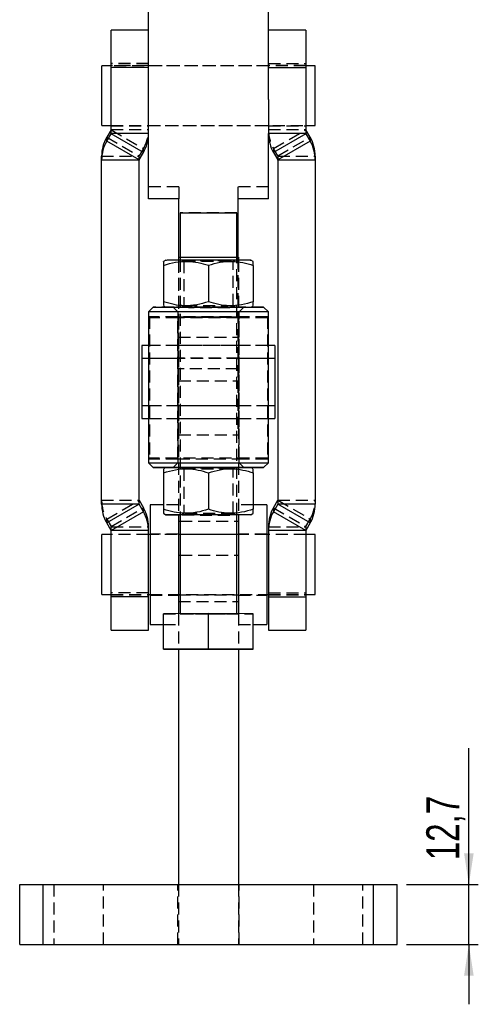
# Model space of a CAD drawing. Extents: x 39 to 778, y 26 to 580.
# Tile 30 of 41: x 405 to 502, y 204 to 413. Entities that reach past the tile are written whole.
import ezdxf

# ---------------------------------------------------------------- set-up
doc = ezdxf.new("R2010")
doc.units = 0
doc.header["$LTSCALE"] = 2
doc.linetypes.add('HIDDEN', pattern=[1.905, 1.27, -0.635])
doc.layers.get('0').update_dxf_attribs({"linetype": 'CONTINUOUS'})
doc.styles.add('SLDTEXTSTYLE0', font='TXT', dxfattribs={"width": 0.75})
doc.dimstyles.new('SLDDIMSTYLE3', dxfattribs={"dimtxt": 7, "dimasz": 6.604, "dimexe": 0, "dimexo": 0.0625, "dimgap": 1.75, "dimtad": 1, "dimdec": 3, "dimrnd": 1e-09, "dimzin": 12, "dimtxsty": 'SLDTEXTSTYLE0', "dimsah": 1, "dimcen": 0.09, "dimazin": 3, "dimtfac": 1, "dimtdec": 3, "dimtmove": 0, "dimatfit": 3, "dimtolj": 1, "dimtzin": 12})

# ---------------------------------------------------------------- blocks, each defined once
blk = doc.blocks.new('_D_4')
at = {"color": 179, "linetype": 'CONTINUOUS'}
for p, q in [((500.28, 229.53), (500.28, 258.47)), ((487.09, 229.53), (502.28, 229.53)), ((500.28, 216.83), (500.28, 229.53)), ((487.09, 216.83), (502.28, 216.83)), ((500.28, 216.83), (500.28, 204.13))]:
    blk.add_line(p, q, dxfattribs=at)
for points in [[(500.28, 229.53), (501.3, 236.14), (499.27, 236.14)], [(500.28, 216.83), (499.27, 210.23), (501.3, 210.23)]]:
    blk.add_solid(points, dxfattribs=at)
at = {"color": 179, "linetype": 'CONTINUOUS', "insert": (491.26, 234.68, -36.79), "char_height": 7, "attachment_point": 1, "rotation": 90, "style": 'SLDTEXTSTYLE0'}
blk.add_mtext('12,7', dxfattribs=at)

msp = doc.modelspace()

# ---------------------------------------------------------------- linework, layer by layer
at = {"color": 7, "linetype": 'CONTINUOUS'}
for p, q in [((432.394886, 395.980041), (432.394886, 415.257583)), ((457.794885, 395.980041), (457.794885, 415.257583)), ((432.394886, 410.723145), (424.457386, 410.723145)), ((424.457386, 402.802239), (424.457386, 410.723145)), ((465.732385, 410.723145), (457.794885, 410.723145)), ((465.732385, 410.723145), (465.732385, 402.802239)), ((424.457386, 403.172831), (422.494885, 403.172831)), ((422.494885, 390.472825), (422.494885, 403.172831)), ((467.694886, 403.172831), (465.732385, 403.172831)), ((467.694886, 390.472825), (467.694886, 403.172831)), ((432.394886, 402.802239), (424.457386, 402.802239)), ((424.457386, 388.784702), (424.457386, 402.802239)), ((457.794885, 402.802239), (465.732385, 402.802239)), ((465.732385, 402.802239), (465.732385, 388.784702)), ((432.394886, 388.784702), (432.394886, 395.980041)), ((457.794885, 395.980041), (457.794885, 388.784702)), ((422.494885, 390.472825), (424.457386, 390.472825)), ((465.732385, 390.472825), (467.694886, 390.472825)), ((424.443988, 389.56898), (423.534207, 387.994046)), ((423.534207, 387.15979), (424.443988, 388.734723)), ((424.443988, 388.734723), (424.443988, 389.56898)), ((431.318064, 384.768109), (424.443988, 388.734723)), ((432.394886, 388.784702), (424.457386, 388.784702)), ((432.394886, 374.959479), (432.394886, 388.784702)), ((465.732385, 388.784702), (457.794885, 388.784702)), ((457.794885, 374.959479), (457.794885, 388.784702)), ((465.745783, 388.734723), (458.871706, 384.768109)), ((465.745783, 389.56898), (465.745783, 388.734723)), ((466.655564, 387.994046), (465.745783, 389.56898)), ((465.745783, 388.734723), (466.655564, 387.15979)), ((423.534207, 387.15979), (423.534207, 387.994046)), ((430.408283, 383.193175), (423.534207, 387.15979)), ((466.655564, 387.15979), (459.781488, 383.193175)), ((466.655564, 387.994046), (466.655564, 387.15979)), ((430.408283, 383.193175), (431.318064, 384.768109)), ((458.871706, 384.768109), (459.781488, 383.193175)), ((422.457386, 383.143197), (422.457386, 383.977468)), ((430.394885, 383.143197), (422.457386, 383.143197)), ((422.457386, 310.219447), (422.457386, 383.143197)), ((430.394885, 310.219447), (430.394885, 383.143197)), ((467.732385, 383.143197), (459.794886, 383.143197)), ((459.794886, 383.143197), (459.794886, 310.219447)), ((467.732385, 383.977468), (467.732385, 383.143197)), ((467.732385, 383.143197), (467.732385, 310.219447)), ((438.844885, 374.959479), (432.394886, 374.959479)), ((438.844885, 362.532045), (438.844885, 374.959479)), ((451.344885, 374.959479), (451.344885, 362.532045)), ((457.794885, 374.959479), (451.344885, 374.959479)), ((439.094885, 371.961231), (439.094885, 361.970703)), ((451.094885, 361.970703), (451.094885, 371.961231)), ((436.094912, 361.961286), (435.594886, 361.67259)), ((438.744885, 362.532045), (438.744885, 361.970226)), ((438.744885, 362.532045), (439.094885, 362.532045)), ((451.094885, 362.532045), (451.444885, 362.532045)), ((451.444885, 362.532045), (451.444885, 361.970226)), ((454.594885, 361.67259), (454.094859, 361.961286)), ((435.594886, 360.831792), (435.594886, 353.106166)), ((445.094885, 360.839526), (445.094885, 353.1139)), ((454.594885, 360.831792), (454.594885, 353.106166)), ((432.394886, 350.961263), (432.394886, 318.961288)), ((433.394897, 351.96128), (432.394898, 350.961278)), ((435.594886, 352.249916), (436.076668, 351.971756)), ((454.113103, 351.971756), (454.594885, 352.249916)), ((457.794873, 350.961278), (456.794874, 351.96128)), ((457.794885, 318.961288), (457.794885, 350.961263)), ((432.394886, 343.839805), (430.994885, 343.839805)), ((430.994885, 343.839805), (430.994885, 331.146943)), ((459.194886, 343.839805), (457.794885, 343.839805)), ((459.194886, 343.839805), (459.194886, 331.146943)), ((430.994885, 331.146943), (430.994885, 331.139798)), ((430.994885, 331.146943), (430.994885, 328.384857)), ((430.994885, 331.139798), (432.394886, 331.139798)), ((457.794885, 331.139798), (459.194886, 331.139798)), ((459.194886, 331.146943), (459.194886, 331.139798)), ((459.194886, 331.146943), (459.194886, 328.384857)), ((430.994885, 328.384857), (432.394886, 328.384857)), ((457.794885, 328.384857), (459.194886, 328.384857)), ((432.394898, 318.961265), (433.394897, 317.961271)), ((436.094912, 317.961323), (435.594886, 317.672635)), ((454.594885, 317.672635), (454.094859, 317.961323)), ((456.794874, 317.961271), (457.794873, 318.961265)), ((435.594886, 316.831837), (435.594886, 309.106211)), ((445.094885, 316.839564), (445.094885, 309.113937)), ((454.594885, 316.831837), (454.594885, 309.106211)), ((430.394885, 310.219447), (422.457386, 310.219447)), ((430.408283, 310.169476), (423.534207, 306.202869)), ((430.408283, 310.169476), (430.408283, 311.00374)), ((430.408283, 311.00374), (431.318064, 309.428799)), ((431.318064, 308.594543), (430.408283, 310.169476)), ((431.318064, 308.594543), (431.318064, 309.428799)), ((435.594886, 310.074086), (432.744885, 310.074086)), ((432.744885, 310.074086), (432.744885, 284.674088)), ((457.444886, 310.074086), (454.594885, 310.074086)), ((457.444886, 310.074086), (457.444886, 284.674088)), ((458.871706, 309.428799), (459.781488, 311.00374)), ((459.781488, 310.169476), (458.871706, 308.594543)), ((458.871706, 309.428799), (458.871706, 308.594543)), ((459.781488, 311.00374), (459.781488, 310.169476)), ((466.655564, 306.202869), (459.781488, 310.169476)), ((467.732385, 310.219447), (459.794886, 310.219447)), ((431.318064, 308.594543), (424.443988, 304.627928)), ((435.594886, 308.249961), (436.094912, 307.961273)), ((438.744885, 307.952317), (438.744885, 306.615191)), ((439.094885, 307.961303), (439.094885, 286.9719)), ((451.094885, 286.9719), (451.094885, 307.961303)), ((451.444885, 307.952317), (451.444885, 306.615191)), ((454.094859, 307.961273), (454.594885, 308.249961)), ((465.745783, 304.627928), (458.871706, 308.594543)), ((424.443988, 304.627928), (423.534207, 306.202869)), ((432.394886, 304.577957), (432.394886, 305.412221)), ((438.744885, 306.615191), (438.744885, 299.356799)), ((451.444885, 306.615191), (451.444885, 299.356799)), ((457.794885, 305.412221), (457.794885, 304.577957)), ((466.655564, 306.202869), (465.745783, 304.627928)), ((424.457386, 303.724091), (422.494885, 303.724091)), ((422.494885, 291.024084), (422.494885, 303.724091)), ((432.394886, 304.577957), (424.457386, 304.577957)), ((424.457386, 290.560412), (424.457386, 304.577957)), ((432.394886, 290.560412), (432.394886, 304.577957)), ((432.744885, 303.724091), (432.394886, 303.724091)), ((457.794885, 303.724091), (457.444886, 303.724091)), ((465.732385, 304.577957), (457.794885, 304.577957)), ((457.794885, 304.577957), (457.794885, 290.560412)), ((465.732385, 304.577957), (465.732385, 290.560412)), ((467.694886, 303.724091), (465.732385, 303.724091)), ((467.694886, 291.024084), (467.694886, 303.724091)), ((438.744885, 299.356799), (438.744885, 286.971609)), ((451.444885, 299.356799), (451.444885, 286.971609)), ((422.494885, 291.024084), (424.457386, 291.024084)), ((432.394886, 290.560412), (424.457386, 290.560412)), ((424.457386, 283.473763), (424.457386, 290.560412)), ((432.394886, 291.024084), (432.744885, 291.024084)), ((432.394886, 283.473763), (432.394886, 290.560412)), ((457.444886, 291.024084), (457.794885, 291.024084)), ((457.794885, 290.560412), (465.732385, 290.560412)), ((457.794885, 290.560412), (457.794885, 283.473763)), ((465.732385, 291.024084), (467.694886, 291.024084)), ((465.732385, 290.560412), (465.732385, 283.473763)), ((445.094885, 286.97678), (435.594886, 286.969046)), ((435.594886, 279.469061), (435.594886, 286.969046)), ((445.094885, 279.476787), (445.094885, 286.97678)), ((454.594885, 286.969046), (445.094885, 286.97678)), ((454.594885, 279.469061), (454.594885, 286.969046)), ((432.744885, 284.674088), (435.594886, 284.674088)), ((454.594885, 284.674088), (457.444886, 284.674088)), ((424.457386, 283.473763), (432.394886, 283.473763)), ((457.794885, 283.473763), (465.732385, 283.473763)), ((445.094885, 279.476787), (435.594886, 279.469061)), ((435.594886, 279.469061), (435.594886, 279.453601)), ((435.594886, 279.453601), (445.094885, 279.445874)), ((438.744885, 279.451038), (438.744885, 229.534853)), ((454.594885, 279.469061), (445.094885, 279.476787)), ((445.094885, 279.445874), (454.594885, 279.453601)), ((451.444885, 279.451038), (451.444885, 229.534853)), ((454.594885, 279.453601), (454.594885, 279.469061)), ((405.094886, 216.834853), (405.094886, 229.534853)), ((405.094886, 229.534853), (410.094885, 229.534853)), ((410.094885, 216.834853), (410.094885, 229.534853)), ((410.094885, 229.534853), (480.094886, 229.534853)), ((480.094886, 216.834853), (480.094886, 229.534853)), ((480.094886, 229.534853), (485.094884, 229.534853)), ((485.094884, 216.834853), (485.094884, 229.534853)), ((405.094886, 216.834853), (410.094885, 216.834853)), ((410.094885, 216.834853), (480.094886, 216.834853)), ((480.094886, 216.834853), (485.094884, 216.834853))]:
    msp.add_line(p, q, dxfattribs=at)
at = {"color": 7, "linetype": 'HIDDEN'}
for p, q in [((432.394886, 403.63651), (424.457386, 403.63651)), ((432.394886, 403.222824), (424.457386, 403.222824)), ((465.732385, 403.172831), (424.457386, 403.172831)), ((457.794885, 403.172831), (432.394886, 403.172831)), ((457.794885, 403.63651), (465.732385, 403.63651)), ((465.732385, 403.222824), (457.794885, 403.222824)), ((424.457386, 390.472825), (465.732385, 390.472825)), ((432.394886, 390.472825), (457.794885, 390.472825)), ((424.443988, 389.56898), (431.318064, 385.60238)), ((424.457386, 390.422831), (432.394886, 390.422831)), ((424.457386, 389.618958), (432.394886, 389.618958)), ((457.794885, 390.422831), (465.732385, 390.422831)), ((457.794885, 389.618958), (465.732385, 389.618958)), ((458.871706, 385.60238), (465.745783, 389.56898)), ((423.534207, 387.994046), (430.408283, 384.027432)), ((459.781488, 384.027432), (466.655564, 387.994046)), ((431.318064, 385.60238), (430.408283, 384.027432)), ((431.318064, 384.768109), (431.318064, 385.60238)), ((458.871706, 385.60238), (458.871706, 384.768109)), ((459.781488, 384.027432), (458.871706, 385.60238)), ((422.457386, 383.977468), (430.394885, 383.977468)), ((430.394885, 383.143197), (430.394885, 383.977468)), ((430.408283, 383.193175), (430.408283, 384.027432)), ((459.781488, 384.027432), (459.781488, 383.193175)), ((459.794886, 383.977468), (459.794886, 383.143197)), ((459.794886, 383.977468), (467.732385, 383.977468)), ((438.844885, 377.492557), (432.394886, 377.492557)), ((438.844885, 377.492557), (438.844885, 374.959479)), ((451.344885, 377.492557), (451.344885, 374.959479)), ((457.794885, 377.492557), (451.344885, 377.492557)), ((451.444885, 362.509499), (438.744885, 362.509499)), ((438.744885, 361.970226), (438.744885, 349.832053)), ((438.844885, 336.35291), (438.844885, 362.532045)), ((439.094885, 362.532045), (451.094885, 362.532045)), ((439.094885, 361.970703), (439.094885, 307.961303)), ((439.463467, 361.961226), (439.844896, 361.694152)), ((439.844885, 361.694167), (439.844885, 352.228339)), ((450.344875, 361.694152), (450.726303, 361.961226)), ((450.344885, 352.228339), (450.344885, 361.694167)), ((451.094885, 307.961303), (451.094885, 361.970703)), ((451.344885, 362.532045), (451.344885, 336.35291)), ((451.444885, 361.970226), (451.444885, 349.832053)), ((445.094885, 353.1139), (445.094885, 353.08298)), ((436.076668, 351.971756), (436.094912, 351.961221)), ((437.594893, 351.961235), (438.594892, 350.961248)), ((438.594885, 350.961263), (438.594885, 318.961288)), ((439.844896, 352.228354), (439.463467, 351.96128)), ((450.726303, 351.96128), (450.344875, 352.228354)), ((451.594879, 350.961248), (452.594878, 351.961235)), ((451.594886, 318.961288), (451.594886, 350.961263)), ((454.094859, 351.961221), (454.113103, 351.971756)), ((457.594886, 349.943365), (432.594885, 349.943365)), ((432.594885, 349.943365), (432.594885, 319.943394)), ((438.594885, 349.734838), (432.594885, 349.734838)), ((438.594885, 319.81166), (438.594885, 349.811624)), ((438.744885, 349.809508), (438.744885, 349.832053)), ((438.744885, 349.832053), (451.444885, 349.832053)), ((451.444885, 349.809508), (438.744885, 349.809508)), ((438.744885, 349.734853), (438.744885, 345.622431)), ((451.444885, 349.734853), (438.744885, 349.734853)), ((451.444885, 349.832053), (451.444885, 349.809508)), ((451.444885, 349.734853), (451.444885, 345.622431)), ((451.594886, 319.81166), (451.594886, 349.811624)), ((457.594886, 349.734838), (451.594886, 349.734838)), ((457.594886, 349.943365), (457.594886, 319.943394)), ((438.744885, 345.622431), (451.444885, 345.622431)), ((438.744885, 345.622431), (438.744885, 307.952317)), ((451.444885, 345.622431), (451.444885, 307.952317)), ((457.794885, 343.839805), (432.394886, 343.839805)), ((438.594885, 343.839805), (432.594885, 343.839805)), ((451.344885, 343.839805), (438.844885, 343.839805)), ((457.594886, 343.839805), (451.594886, 343.839805)), ((459.194886, 341.084856), (430.994885, 341.084856)), ((438.594885, 341.084856), (432.594885, 341.084856)), ((451.444885, 341.134856), (438.744885, 341.134856)), ((457.594886, 341.084856), (451.594886, 341.084856)), ((451.344885, 338.885981), (438.844885, 338.885981)), ((438.844885, 336.35291), (451.344885, 336.35291)), ((438.844885, 324.919443), (438.844885, 336.35291)), ((451.344885, 336.35291), (451.344885, 324.919443)), ((432.394886, 331.139798), (457.794885, 331.139798)), ((432.594885, 331.139798), (438.594885, 331.139798)), ((438.844885, 331.139798), (451.344885, 331.139798)), ((451.594886, 331.139798), (457.594886, 331.139798)), ((432.394886, 328.384857), (457.794885, 328.384857)), ((432.594885, 328.384857), (438.594885, 328.384857)), ((438.744885, 328.374456), (451.444885, 328.374456)), ((438.744885, 328.334856), (451.444885, 328.334856)), ((451.594886, 328.384857), (457.594886, 328.384857)), ((438.844885, 324.919443), (451.344885, 324.919443)), ((457.594886, 319.943394), (432.594885, 319.943394)), ((432.594885, 319.943394), (432.594885, 319.734867)), ((438.594885, 319.734867), (432.594885, 319.734867)), ((438.594885, 319.734867), (438.594885, 319.81166)), ((451.594886, 319.81166), (451.594886, 319.734867)), ((457.594886, 319.734867), (451.594886, 319.734867)), ((457.594886, 319.943394), (457.594886, 319.734867)), ((438.594892, 318.961303), (437.594893, 317.961308)), ((439.463467, 317.961278), (439.844896, 317.694197)), ((439.844885, 317.694212), (439.844885, 308.228384)), ((450.344875, 317.694197), (450.726303, 317.961278)), ((450.344885, 308.228384), (450.344885, 317.694212)), ((452.594878, 317.961308), (451.594879, 318.961303)), ((422.457386, 311.053711), (430.394885, 311.053711)), ((423.534207, 307.037133), (430.408283, 311.00374)), ((424.443988, 305.462192), (431.318064, 309.428799)), ((438.744885, 310.074086), (435.594886, 310.074086)), ((445.094885, 309.113937), (445.094885, 309.083025)), ((454.594885, 310.074086), (451.444885, 310.074086)), ((458.871706, 309.428799), (465.745783, 305.462192)), ((459.781488, 311.00374), (466.655564, 307.037133)), ((459.794886, 311.053711), (467.732385, 311.053711)), ((423.534207, 306.202869), (423.534207, 307.037133)), ((423.534207, 307.037133), (424.443988, 305.462192)), ((439.844896, 308.228399), (439.463467, 307.961318)), ((450.726303, 307.961318), (450.344875, 308.228399)), ((465.745783, 305.462192), (466.655564, 307.037133)), ((466.655564, 307.037133), (466.655564, 306.202869)), ((424.443988, 304.627928), (424.443988, 305.462192)), ((424.457386, 304.577957), (424.457386, 305.412221)), ((424.457386, 305.412221), (432.394886, 305.412221)), ((439.094885, 306.615191), (451.094885, 306.615191)), ((457.794885, 305.412221), (465.732385, 305.412221)), ((465.732385, 305.412221), (465.732385, 304.577957)), ((465.745783, 305.462192), (465.745783, 304.627928)), ((432.394886, 303.774091), (424.457386, 303.774091)), ((432.394886, 303.724091), (424.457386, 303.724091)), ((438.744885, 303.824085), (432.744885, 303.824085)), ((457.444886, 303.724091), (432.744885, 303.724091)), ((451.444885, 303.774091), (438.744885, 303.774091)), ((457.444886, 303.824085), (451.444885, 303.824085)), ((465.732385, 303.774091), (457.794885, 303.774091)), ((465.732385, 303.724091), (457.794885, 303.724091)), ((439.094885, 299.356799), (451.094885, 299.356799)), ((432.394886, 291.394669), (424.457386, 291.394669)), ((424.457386, 291.024084), (432.394886, 291.024084)), ((424.457386, 290.974091), (432.394886, 290.974091)), ((432.744885, 291.024084), (457.444886, 291.024084)), ((432.744885, 290.92409), (438.744885, 290.92409)), ((438.744885, 290.974091), (451.444885, 290.974091)), ((451.444885, 290.92409), (457.444886, 290.92409)), ((457.794885, 291.394669), (465.732385, 291.394669)), ((457.794885, 291.024084), (465.732385, 291.024084)), ((457.794885, 290.974091), (465.732385, 290.974091)), ((438.744885, 289.534855), (451.444885, 289.534855)), ((435.594886, 286.953594), (445.094885, 286.945867)), ((438.744885, 286.971609), (438.744885, 279.451038)), ((439.094885, 286.9719), (439.094885, 286.96132)), ((445.094885, 286.945867), (454.594885, 286.953594)), ((451.094885, 286.96132), (451.094885, 286.9719)), ((451.444885, 286.971609), (451.444885, 279.451038)), ((435.594886, 284.674088), (438.744885, 284.674088)), ((451.444885, 284.674088), (454.594885, 284.674088)), ((445.094885, 279.445874), (445.094885, 279.476787)), ((410.094885, 216.834853), (410.094885, 229.534853)), ((412.344886, 229.534853), (412.344886, 216.834853)), ((422.844885, 216.834853), (422.844885, 229.534853)), ((438.594885, 216.834853), (438.594885, 229.534853)), ((438.744885, 229.534853), (438.744885, 216.834853)), ((451.444885, 229.534853), (451.444885, 216.834853)), ((451.594886, 216.834853), (451.594886, 229.534853)), ((467.344886, 229.534853), (467.344886, 216.834853)), ((477.844885, 216.834853), (477.844885, 229.534853)), ((480.094886, 216.834853), (480.094886, 229.534853))]:
    msp.add_line(p, q, dxfattribs=at)
at = {"color": 8, "linetype": 'CONTINUOUS'}
for p, q in [((438.744885, 306.615191), (439.094885, 306.615191)), ((451.094885, 306.615191), (451.444885, 306.615191)), ((438.744885, 299.356799), (439.094885, 299.356799)), ((451.094885, 299.356799), (451.444885, 299.356799))]:
    msp.add_line(p, q, dxfattribs=at)
at = {"color": 7, "linetype": 'CONTINUOUS', "flags": 128}
for points in [[(439.094885, 371.961231), (439.226, 371.96299), (439.613612, 371.964673), (440.240783, 371.966208), (441.080102, 371.96752), (442.094885, 371.968563), (443.240783, 371.969278), (444.467715, 371.96965), (445.722056, 371.96965), (446.948987, 371.969278), (448.094885, 371.968563), (449.109669, 371.96752), (449.948988, 371.966208), (450.576158, 371.964673), (450.963771, 371.96299), (451.094885, 371.961231), (451.094885, 371.961231)], [(436.094886, 361.961241), (436.231616, 361.963446), (436.637652, 361.965577), (437.300657, 361.967589), (438.200486, 361.969392), (439.309797, 361.970956), (440.594886, 361.972223), (442.016704, 361.973162), (443.532052, 361.973728), (445.094885, 361.973922), (446.657719, 361.973728), (448.173067, 361.973162), (449.594885, 361.972223), (450.879974, 361.970956), (451.989285, 361.969392), (452.889114, 361.967589), (453.552119, 361.965577), (453.958155, 361.963446), (454.094859, 361.961286)], [(457.794885, 350.961263), (457.761006, 350.96256), (457.491049, 350.965152), (456.95689, 350.967656), (456.169913, 350.97001), (455.146891, 350.972201), (453.909627, 350.974138), (452.484494, 350.975807), (450.901863, 350.977178), (449.195467, 350.978191), (447.401673, 350.978862), (445.558715, 350.979145), (443.705871, 350.97904), (441.882631, 350.978564), (440.127855, 350.977729), (438.478943, 350.976537), (436.971038, 350.975017), (435.636278, 350.973199), (434.503113, 350.971128), (433.595693, 350.968848), (432.933358, 350.966419), (432.530224, 350.963871), (432.394886, 350.961263), (432.394886, 350.961263)], [(433.394886, 351.96125), (433.525565, 351.963709), (433.914684, 351.966123), (434.55355, 351.968403), (435.427892, 351.970549), (436.518178, 351.972471), (437.800055, 351.97414), (439.244886, 351.975541), (440.820396, 351.976599), (442.49139, 351.977329), (444.220543, 351.977701), (445.969227, 351.977701), (447.69838, 351.977329), (449.369375, 351.976599), (450.944885, 351.975541), (452.389716, 351.97414), (453.671592, 351.972471), (454.761879, 351.970549), (455.636221, 351.968403), (456.275087, 351.966123), (456.664206, 351.963709), (456.794874, 351.96128)], [(432.394886, 318.961288), (432.530224, 318.963896), (432.933358, 318.966444), (433.595693, 318.968887), (434.503113, 318.97116), (435.636278, 318.973231), (436.971038, 318.975042), (438.478943, 318.976562), (440.127855, 318.977761), (441.882631, 318.978603), (443.705871, 318.97908), (445.558715, 318.979169), (447.401673, 318.978886), (449.195467, 318.978223), (450.901863, 318.977202), (452.484494, 318.975846), (453.909627, 318.97417), (455.146891, 318.972225), (456.169913, 318.97005), (456.95689, 318.96768), (457.491049, 318.965177), (457.761006, 318.962599), (457.794873, 318.961265)], [(454.113103, 317.950788), (454.761879, 317.952002), (455.636221, 317.954141), (456.275087, 317.956435), (456.664206, 317.958835), (456.794885, 317.961293), (456.664206, 317.963744), (456.275087, 317.966151), (455.636221, 317.968446), (454.761879, 317.970577), (453.671592, 317.972506), (452.389716, 317.974183), (450.944885, 317.975569), (449.369375, 317.976634), (447.69838, 317.977364), (445.969227, 317.977729), (444.220543, 317.977729), (442.49139, 317.977364), (440.820396, 317.976634), (439.244886, 317.975569), (437.800055, 317.974183), (436.518178, 317.972506), (435.427892, 317.970577), (434.55355, 317.968446), (433.914684, 317.966151), (433.525565, 317.963744), (433.394886, 317.961293), (433.394886, 317.961293)], [(436.094886, 317.961293), (436.231616, 317.963491), (436.637652, 317.965629), (437.300657, 317.967634), (438.200486, 317.969444), (439.309797, 317.971001), (440.594886, 317.972275), (442.016704, 317.973207), (443.532052, 317.97378), (445.094885, 317.973974), (446.657719, 317.97378), (448.173067, 317.973207), (449.594885, 317.972275), (450.879974, 317.971001), (451.989285, 317.969444), (452.889114, 317.967634), (453.552119, 317.965629), (453.958155, 317.963491), (454.094859, 317.961323)], [(436.094886, 307.961303), (436.231616, 307.963501), (436.637652, 307.965639), (437.300657, 307.967643), (438.200486, 307.969454), (439.309797, 307.971018), (440.594886, 307.972285), (442.016704, 307.973216), (443.532052, 307.97379), (445.094885, 307.973984), (446.657719, 307.97379), (448.173067, 307.973216), (449.594885, 307.972285), (450.879974, 307.971018), (451.989285, 307.969454), (452.889114, 307.967643), (453.552119, 307.965639), (453.958155, 307.963501), (454.094885, 307.961303), (453.958155, 307.959097), (453.552119, 307.956967), (452.889114, 307.954962), (451.989285, 307.953152), (451.094885, 307.951848)]]:
    msp.add_lwpolyline(points, dxfattribs=at)
at = {"color": 7, "linetype": 'HIDDEN', "flags": 128}
for points in [[(451.094885, 371.961231), (450.963771, 371.959473), (450.576158, 371.957804), (449.948988, 371.956269), (449.109669, 371.954958), (448.094885, 371.953915), (446.948987, 371.9532), (445.722056, 371.952827), (444.467715, 371.952827), (443.240783, 371.9532), (442.094885, 371.953915), (441.080102, 371.954958), (440.240783, 371.956269), (439.613612, 371.957804), (439.226, 371.959473), (439.094885, 371.961231)], [(454.094859, 361.961286), (454.094885, 361.961241), (453.958155, 361.95905), (453.552119, 361.956905), (452.889114, 361.954908), (451.989285, 361.95309), (450.879974, 361.95154), (449.594885, 361.950259), (448.173067, 361.949335), (446.657719, 361.948754), (445.094885, 361.94856), (443.532052, 361.948754), (442.016704, 361.949335), (440.594886, 361.950259), (439.309797, 361.95154), (438.200486, 361.95309), (437.300657, 361.954908), (436.637652, 361.956905), (436.231616, 361.95905), (436.094886, 361.961241)], [(439.844885, 361.694167), (439.976514, 361.692528), (440.364799, 361.690964), (440.99027, 361.689563), (441.821564, 361.688386), (442.816996, 361.687507), (443.926651, 361.686955), (445.094885, 361.686776), (446.26312, 361.686955), (447.372775, 361.687507), (448.368207, 361.688386), (449.199501, 361.689563), (449.824972, 361.690964), (450.213257, 361.692528), (450.344875, 361.694152)], [(456.794874, 351.96128), (456.794885, 351.96125), (456.664206, 351.958807), (456.275087, 351.956393), (455.636221, 351.954098), (454.761879, 351.951967), (453.671592, 351.950045), (452.389716, 351.948376), (450.944885, 351.946975), (449.369375, 351.945917), (447.69838, 351.945187), (445.969227, 351.944814), (444.220543, 351.944814), (442.49139, 351.945187), (440.820396, 351.945917), (439.244886, 351.946975), (437.800055, 351.948376), (436.518178, 351.950045), (435.427892, 351.951967), (434.55355, 351.954098), (433.914684, 351.956393), (433.525565, 351.958807), (433.394886, 351.96125)], [(436.094886, 351.96125), (436.231616, 351.963456), (436.637652, 351.965602), (437.300657, 351.967598), (438.200486, 351.969401), (439.309797, 351.970966), (440.594886, 351.972233), (442.016704, 351.973171), (443.532052, 351.973752), (445.094885, 351.973931), (446.657719, 351.973752), (448.173067, 351.973171), (449.594885, 351.972233), (450.879974, 351.970966), (451.989285, 351.969401), (452.889114, 351.967598), (453.552119, 351.965602), (453.958155, 351.963456), (454.094885, 351.96125), (453.958155, 351.95906), (453.552119, 351.956914), (452.889114, 351.954917), (451.989285, 351.953099), (450.879974, 351.95155), (449.594885, 351.950268), (448.173067, 351.949344), (446.657719, 351.948763), (445.094885, 351.948569), (443.532052, 351.948763), (442.016704, 351.949344), (440.594886, 351.950268), (439.309797, 351.95155), (438.200486, 351.953099), (437.300657, 351.954917), (436.637652, 351.956914), (436.231616, 351.95906), (436.094886, 351.96125)], [(437.594886, 351.96125), (437.73042, 351.959254), (438.132126, 351.957331), (438.785484, 351.955543), (439.66688, 351.953964), (440.744459, 351.952652), (441.979273, 351.951639), (443.326693, 351.950983), (444.738021, 351.9507), (446.162247, 351.950805), (447.547895, 351.951267), (448.844885, 351.952101), (450.006341, 351.953278), (450.990283, 351.954724), (451.761151, 351.956422), (452.291083, 351.958285), (452.560925, 351.960252), (452.560925, 351.962264), (452.291083, 351.964231), (451.761151, 351.966093), (450.990283, 351.967792), (450.006341, 351.969237), (448.844885, 351.970415), (447.547895, 351.971249), (446.162247, 351.971711), (444.738021, 351.971815), (443.326693, 351.971532), (441.979273, 351.970877), (440.744459, 351.969863), (439.66688, 351.968552), (438.785484, 351.966972), (438.132126, 351.965184), (437.73042, 351.963262), (437.594886, 351.96125)], [(451.594879, 350.961248), (451.561536, 350.960324), (451.296791, 350.958521), (450.778138, 350.956808), (450.026813, 350.955288), (449.073574, 350.954021), (447.957447, 350.953038), (446.724127, 350.952397), (445.424105, 350.952114), (444.110605, 350.952203), (442.837401, 350.952665), (441.656619, 350.953485), (440.6166, 350.954617), (439.759923, 350.956033), (439.121659, 350.957642), (438.727941, 350.959416), (438.594885, 350.961263)], [(450.344885, 352.228339), (450.213257, 352.226685), (449.824972, 352.22512), (449.199501, 352.223719), (448.368207, 352.222557), (447.372775, 352.221678), (446.26312, 352.221127), (445.094885, 352.220933), (443.926651, 352.221127), (442.816996, 352.221678), (441.821564, 352.222557), (440.99027, 352.223719), (440.364799, 352.22512), (439.976514, 352.226685), (439.844885, 352.228339), (439.844896, 352.228354)], [(438.594885, 349.811624), (438.736926, 349.813531), (439.15684, 349.815349), (439.836275, 349.817003), (440.745536, 349.818434), (441.844885, 349.819551), (443.086275, 349.820341), (444.41545, 349.820728), (445.77432, 349.820728), (447.103496, 349.820341), (448.344885, 349.819551), (449.444234, 349.818434), (450.353496, 349.817003), (451.032931, 349.815349), (451.452845, 349.813531), (451.594886, 349.811624)], [(438.594885, 319.81166), (438.736926, 319.81356), (439.15684, 319.815385), (439.836275, 319.817039), (440.745536, 319.818462), (441.844885, 319.819587), (443.086275, 319.82037), (444.41545, 319.820764), (445.77432, 319.820764), (447.103496, 319.82037), (448.344885, 319.819587), (449.444234, 319.818462), (450.353496, 319.817039), (451.032931, 319.815385), (451.452845, 319.81356), (451.594886, 319.81166)], [(436.076668, 317.950788), (436.518178, 317.95008), (437.800055, 317.948404), (439.244886, 317.947018), (440.820396, 317.945945), (442.49139, 317.945222), (444.220543, 317.94485), (445.969227, 317.94485), (447.69838, 317.945222), (449.369375, 317.945945), (450.944885, 317.947018), (452.389716, 317.948404), (453.671592, 317.95008), (454.113103, 317.950788)], [(454.094859, 317.961323), (454.094885, 317.961293), (453.958155, 317.959088), (453.552119, 317.956957), (452.889114, 317.954953), (451.989285, 317.953142), (450.879974, 317.951578), (449.594885, 317.950311), (448.173067, 317.949372), (446.657719, 317.948806), (445.094885, 317.948612), (443.532052, 317.948806), (442.016704, 317.949372), (440.594886, 317.950311), (439.309797, 317.951578), (438.200486, 317.953142), (437.300657, 317.954953), (436.637652, 317.956957), (436.231616, 317.959088), (436.094886, 317.961293)], [(437.594886, 317.961293), (437.73042, 317.96329), (438.132126, 317.96522), (438.785484, 317.967), (439.66688, 317.96858), (440.744459, 317.969899), (441.979273, 317.970904), (443.326693, 317.97156), (444.738021, 317.971843), (446.162247, 317.971754), (447.547895, 317.971277), (448.844885, 317.970443), (450.006341, 317.96928), (450.990283, 317.96782), (451.761151, 317.966136), (452.291083, 317.964266), (452.560925, 317.962299), (452.560925, 317.960287), (452.291083, 317.958313), (451.761151, 317.95645), (450.990283, 317.954759), (450.006341, 317.953306), (448.844885, 317.952136), (447.547895, 317.951302), (446.162247, 317.950833), (444.738021, 317.950736), (443.326693, 317.951019), (441.979273, 317.951682), (440.744459, 317.95268), (439.66688, 317.953999), (438.785484, 317.955579), (438.132126, 317.957367), (437.73042, 317.959289), (437.594886, 317.961293)], [(438.594885, 318.961288), (438.727941, 318.959448), (439.121659, 318.957682), (439.759923, 318.956058), (440.6166, 318.954649), (441.656619, 318.953517), (442.837401, 318.952705), (444.110605, 318.952235), (445.424105, 318.952146), (446.724127, 318.952422), (447.957447, 318.95307), (449.073574, 318.954046), (450.026813, 318.955327), (450.778138, 318.956847), (451.296791, 318.958546), (451.561536, 318.960364), (451.594879, 318.961303)], [(439.844885, 317.694212), (439.976514, 317.692566), (440.364799, 317.691001), (440.99027, 317.6896), (441.821564, 317.688431), (442.816996, 317.687544), (443.926651, 317.687), (445.094885, 317.686814), (446.26312, 317.687), (447.372775, 317.687544), (448.368207, 317.688431), (449.199501, 317.6896), (449.824972, 317.691001), (450.213257, 317.692566), (450.344875, 317.694197)], [(451.094885, 307.951848), (450.879974, 307.951587), (449.594885, 307.950321), (448.173067, 307.949382), (446.657719, 307.948816), (445.094885, 307.948622), (443.532052, 307.948816), (442.016704, 307.949382), (440.594886, 307.950321), (439.309797, 307.951587), (439.094885, 307.951848)], [(450.344885, 308.228384), (450.213257, 308.226737), (449.824972, 308.225173), (449.199501, 308.223772), (448.368207, 308.222595), (447.372775, 308.221715), (446.26312, 308.221172), (445.094885, 308.220985), (443.926651, 308.221172), (442.816996, 308.221715), (441.821564, 308.222595), (440.99027, 308.223772), (440.364799, 308.225173), (439.976514, 308.226737), (439.844885, 308.228384), (439.844896, 308.228399)], [(451.094885, 286.96132), (450.963771, 286.959561), (450.576158, 286.957885), (449.948988, 286.95635), (449.109669, 286.955039), (448.094885, 286.954003), (446.948987, 286.953281), (445.722056, 286.952916), (444.467715, 286.952916), (443.240783, 286.953281), (442.094885, 286.954003), (441.080102, 286.955039), (440.240783, 286.95635), (439.613612, 286.957885), (439.226, 286.959561), (439.094885, 286.96132), (439.226, 286.963078), (439.613612, 286.964762), (440.240783, 286.966289), (441.080102, 286.967601), (442.094885, 286.968644), (443.240783, 286.969359), (444.467715, 286.969732), (445.722056, 286.969732), (446.948987, 286.969359), (448.094885, 286.968644), (449.109669, 286.967601), (449.948988, 286.966289), (450.576158, 286.964762), (450.963771, 286.963078), (451.094885, 286.96132)]]:
    msp.add_lwpolyline(points, dxfattribs=at)
at = {"color": 7, "linetype": 'CONTINUOUS'}
for centre, radius, start, end in [((424.357438, 389.618967), 0.099948, 329.99139113, 359.99511231), ((424.357438, 388.78471), 0.099948, 329.99139113, 359.99511231), ((424.365025, 388.784812), 8.02986, 329.98539072, 359.99921478), ((465.824745, 388.784812), 8.02986, 180.00078522, 210.01460928), ((465.832333, 389.618967), 0.099948, 180.00488769, 210.00860887), ((465.832333, 388.78471), 0.099948, 180.00488769, 210.00860887), ((430.487215, 383.977351), 8.029829, 149.98533147, 179.9991677), ((430.487215, 383.143095), 8.029829, 149.98533147, 179.99927403), ((459.702556, 383.977351), 8.029829, 0.0008323, 30.01466853), ((459.702556, 383.143095), 8.029829, 0.00072597, 30.01466853), ((430.494813, 383.143194), 0.099928, 149.98829727, 179.99820617), ((459.694958, 383.143194), 0.099928, 0.00179383, 30.01170273), ((435.93735, 624.691851), 306.741095, 269.5250909, 270.02602308), ((430.487215, 310.219564), 8.029829, 180.0008323, 210.01466853), ((430.494795, 311.053717), 0.09991, 180.00326723, 210.01450237), ((430.494795, 310.219453), 0.09991, 180.00326723, 210.01450237), ((424.365044, 305.412101), 8.029842, 0.00085671, 30.01464411), ((465.824727, 305.412101), 8.029842, 149.98535589, 179.99914329), ((459.694976, 311.053717), 0.09991, 329.98549763, 359.99673277), ((459.694976, 310.219453), 0.09991, 329.98549763, 359.99673277), ((459.702556, 310.219564), 8.029829, 329.98533147, 359.9991677), ((424.365013, 304.577836), 8.029873, 0.00086184, 30.01458582), ((438.630566, 636.577362), 328.625842, 269.5579009, 270.08095399), ((465.824758, 304.577836), 8.029873, 149.98541418, 179.99913816), ((424.357492, 304.577955), 0.099894, 0.00083526, 30.01693434), ((465.832278, 304.577955), 0.099894, 149.98306566, 179.99916474)]:
    msp.add_arc(centre, radius, start, end, dxfattribs=at)
at = {"color": 7, "linetype": 'HIDDEN'}
for centre, radius, start, end in [((424.365025, 389.619083), 8.02986, 329.98539072, 359.99910845), ((465.824745, 389.619083), 8.02986, 180.00089155, 210.01460928), ((430.494705, 383.977479), 0.09982, 149.97164083, 180.00631534), ((459.695066, 383.977479), 0.09982, 359.99368466, 30.02835917), ((447.045135, 642.166826), 280.306383, 268.45683474, 270.7526756), ((447.045135, 632.166836), 280.306383, 268.45683474, 270.7526756), ((447.044978, 596.955359), 279.095308, 268.45016906, 270.75597586), ((430.487197, 311.053823), 8.029811, 180.00079746, 210.01470337), ((459.702574, 311.053823), 8.029811, 329.98529663, 359.99920254), ((447.044978, 586.955369), 279.095308, 268.45016906, 270.75597586), ((424.357456, 305.41221), 0.09993, 0.00636168, 30.01140792), ((465.832314, 305.41221), 0.09993, 149.98859208, 179.99363832)]:
    msp.add_arc(centre, radius, start, end, dxfattribs=at)
at = {"color": 7, "linetype": 'CONTINUOUS'}
for points, knots in [([(435.594886, 360.831792), (436.419422, 361.077538), (438.086376, 361.57436), (440.556177, 361.757622), (442.917138, 361.4935), (444.364549, 361.058845), (445.094885, 360.839526)], [0, 0, 0, 0, 0.26460562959, 0.53494963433, 0.76534421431, 1, 1, 1, 1]), ([(435.594886, 361.6109), (435.594886, 361.624588), (435.594886, 361.659618), (435.594886, 361.359712), (435.594886, 361.0084), (435.594886, 360.831792)], [0, 0, 0, 0, 0.2418262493, 0.6188590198, 1, 1, 1, 1]), ([(445.094885, 360.839526), (445.919421, 361.083929), (447.586373, 361.578035), (450.056183, 361.757274), (452.417136, 361.489321), (453.864548, 361.052303), (454.594885, 360.831792)], [0, 0, 0, 0, 0.26460556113, 0.53494915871, 0.7653441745, 1, 1, 1, 1]), ([(454.594885, 360.831792), (454.594885, 361.006907), (454.594885, 361.35874), (454.594885, 361.658474), (454.594885, 361.62628), (454.594885, 361.613776)], [0, 0, 0, 0, 0.3773471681, 0.7581485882, 1, 1, 1, 1]), ([(445.094885, 353.1139), (444.27035, 352.868154), (442.603403, 352.371334), (440.133589, 352.18807), (437.772633, 352.452192), (436.325222, 352.886847), (435.594886, 353.106166)], [0, 0, 0, 0, 0.264606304, 0.5349496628, 0.7653442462, 1, 1, 1, 1]), ([(435.594886, 353.106166), (435.594886, 352.929056), (435.594886, 352.573213), (435.594886, 352.267068), (435.594886, 352.296966), (435.594886, 352.30882)], [0, 0, 0, 0, 0.374228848, 0.7518853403, 1, 1, 1, 1]), ([(454.594885, 353.106166), (453.770349, 352.861763), (452.103397, 352.367658), (449.633593, 352.188418), (447.272627, 352.456373), (445.825221, 352.893389), (445.094885, 353.1139)], [0, 0, 0, 0, 0.2646055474, 0.5349491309, 0.765343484, 1, 1, 1, 1]), ([(454.594885, 352.311785), (454.594885, 352.298707), (454.594885, 352.265917), (454.594885, 352.572209), (454.594885, 352.927539), (454.594885, 353.106166)], [0, 0, 0, 0, 0.248090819, 0.6220098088, 1, 1, 1, 1]), ([(435.594886, 316.831837), (436.419422, 317.077583), (438.086373, 317.574403), (440.556173, 317.757671), (442.917146, 317.493534), (444.36455, 317.058882), (445.094885, 316.839564)], [0, 0, 0, 0, 0.2646060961, 0.5349499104, 0.765343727, 1, 1, 1, 1]), ([(435.594886, 317.610952), (435.594886, 317.624637), (435.594886, 317.659659), (435.594886, 317.359761), (435.594886, 317.008446), (435.594886, 316.831837)], [0, 0, 0, 0, 0.2418241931, 0.6188606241, 1, 1, 1, 1]), ([(445.094885, 316.839564), (445.919421, 317.083969), (447.586369, 317.57808), (450.056179, 317.757322), (452.417142, 317.489353), (453.864549, 317.052344), (454.594885, 316.831837)], [0, 0, 0, 0, 0.2646061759, 0.5349495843, 0.7653438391, 1, 1, 1, 1]), ([(454.594885, 316.831837), (454.594885, 317.006952), (454.594885, 317.358785), (454.594885, 317.658515), (454.594885, 317.62633), (454.594885, 317.613828)], [0, 0, 0, 0, 0.3773481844, 0.75815063, 1, 1, 1, 1]), ([(445.094885, 309.113937), (444.270349, 308.868192), (442.603395, 308.371371), (440.133593, 308.188105), (437.772633, 308.452239), (436.325222, 308.886893), (435.594886, 309.106211)], [0, 0, 0, 0, 0.26460562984, 0.53494963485, 0.76534426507, 1, 1, 1, 1]), ([(435.594886, 309.106211), (435.594886, 308.929098), (435.594886, 308.573251), (435.594886, 308.267106), (435.594886, 308.297003), (435.594886, 308.308857)], [0, 0, 0, 0, 0.3742300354, 0.7518847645, 1, 1, 1, 1]), ([(454.594885, 309.106211), (453.770348, 308.861805), (452.103393, 308.367694), (449.633596, 308.188453), (447.272632, 308.456421), (445.825222, 308.893431), (445.094885, 309.113937)], [0, 0, 0, 0, 0.2646056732, 0.5349499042, 0.7653443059, 1, 1, 1, 1]), ([(454.594885, 308.31183), (454.594885, 308.298748), (454.594885, 308.26595), (454.594885, 308.572259), (454.594885, 308.927585), (454.594885, 309.106211)], [0, 0, 0, 0, 0.2480914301, 0.6220088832, 1, 1, 1, 1])]:
    msp.add_open_spline(points, degree=3, knots=knots, dxfattribs=at)

# ---------------------------------------------------------------- dimensions: what is measured, and where the dimension line sits
at = {"color": 179, "linetype": 'CONTINUOUS'}
dim = msp.add_linear_dim(base=(500.282052, 229.534853), p1=(485.094885, 216.834853), p2=(485.094885, 229.534853), angle=90, dimstyle='SLDDIMSTYLE3', dxfattribs=at)
dim.commit()
dim.dimension.update_dxf_attribs({"geometry": '_D_4', "text_midpoint": (500.282052, 246.570669), "dimtype": 160})

doc.saveas('drawing.dxf')
